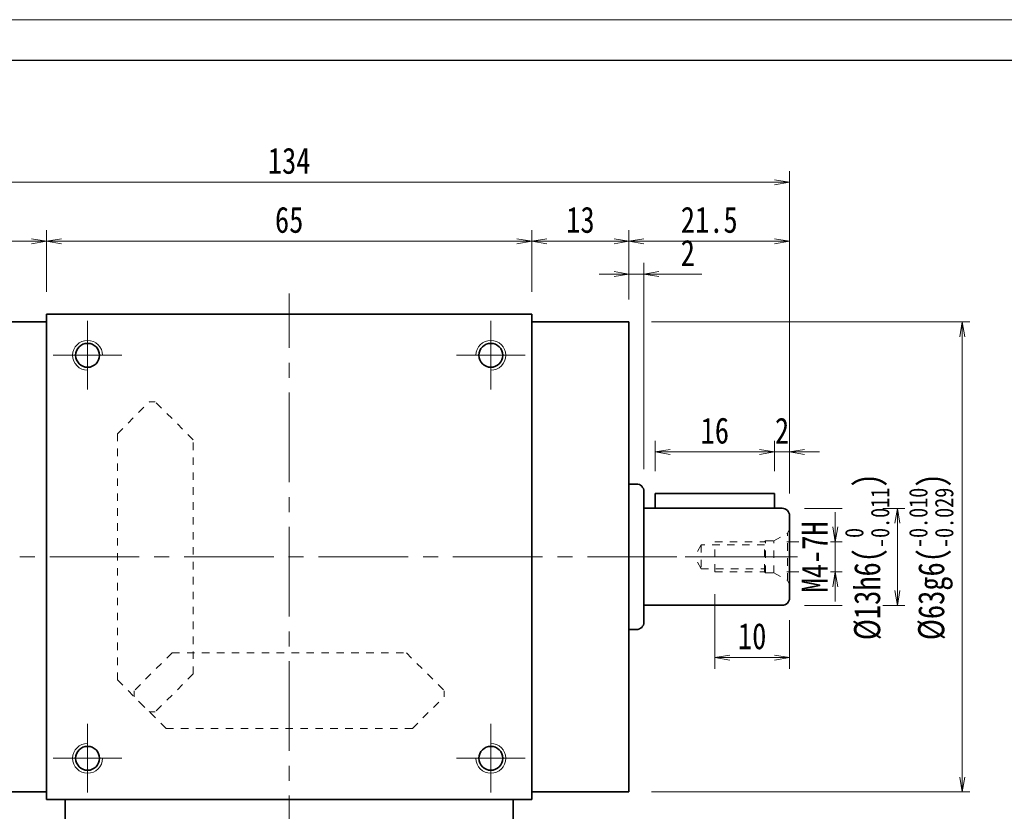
# Model space of a CAD drawing. Header units: millimetres. Extents: x -11 to 451, y 0 to 325.
# Tile 4 of 8: x 91 to 223, y 219 to 325. Entities that reach past the tile are written whole.
import ezdxf

# ---------------------------------------------------------------- set-up
doc = ezdxf.new("R2010")
doc.units = ezdxf.units.MM
doc.linetypes.add('点画线', pattern=[18, 12, -2, 2, -2])
doc.linetypes.add('虚线', pattern=[2, 1, -1])
for name, color, linetype, lineweight in [('中心线层', 1, '点画线', 18), ('图框_外框线', 7, 'Continuous', 18), ('尺寸线层', 3, 'Continuous', 18), ('粗实线层', 7, 'Continuous', 35), ('虚线层_1', 6, '虚线', 18)]:
    doc.layers.add(name, color=color, linetype=linetype, lineweight=lineweight)
doc.styles.add('宋体', font='SimSun.ttf', dxfattribs={"width": 0.8})
doc.dimstyles.new('A水平标注$0', dxfattribs={"dimtxt": 3.5, "dimasz": 2, "dimexe": 1.5, "dimexo": 3, "dimgap": 1.1, "dimtad": 1, "dimtoh": 1, "dimdec": 4, "dimdsep": 46, "dimtxsty": '宋体', "dimblk": 'OPEN', "dimcen": 3, "dimclrd": 3, "dimclre": 3, "dimclrt": 6, "dimadec": 0, "dimazin": 0, "dimtm": 1e-09, "dimtfac": 1, "dimtdec": 4, "dimtix": 1, "dimtmove": 0, "dimatfit": 3, "dimldrblk": 'OPEN', "dimfxl": 0, "dimlwd": 13, "dimlwe": 13, "dimarcsym": 0})
doc.dimstyles.new('D直径标注φ25', dxfattribs={"dimtxt": 3.5, "dimasz": 2, "dimexe": 1, "dimexo": 3, "dimtad": 1, "dimtoh": 1, "dimdec": 1, "dimdsep": 46, "dimtxsty": '宋体', "dimblk": 'OPEN', "dimcen": 3, "dimclrd": 3, "dimclre": 3, "dimclrt": 130, "dimadec": 0, "dimazin": 0, "dimtm": 1e-09, "dimtfac": 1, "dimtdec": 1, "dimtmove": 0, "dimatfit": 0, "dimldrblk": 'OPEN', "dimfxl": 0, "dimlwd": 13, "dimlwe": 13, "dimarcsym": 0})
doc.dimstyles.new('螺孔(M8-7H)', dxfattribs={"dimtxt": 3.5, "dimasz": 2, "dimexe": 1.25, "dimexo": 3, "dimtad": 1, "dimtoh": 1, "dimdec": 4, "dimdsep": 46, "dimtxsty": '宋体', "dimblk": 'OPEN', "dimcen": 3, "dimclrd": 3, "dimclre": 3, "dimclrt": 2, "dimadec": 0, "dimazin": 0, "dimtm": 1e-09, "dimtfac": 1, "dimtdec": 4, "dimtmove": 0, "dimatfit": 3, "dimldrblk": 'OPEN', "dimfxl": 0, "dimlwd": 9, "dimlwe": 9, "dimarcsym": 0})

# ---------------------------------------------------------------- blocks, each defined once
blk = doc.blocks.new('_Open')
at = {"color": 0, "linetype": 'ByBlock', "lineweight": -2}
for p, q in [((-1, 0.167), (0, 0)), ((-1, -0.167), (0, 0)), ((0, 0), (-1, 0))]:
    blk.add_line(p, q, dxfattribs=at)
blk = doc.blocks.new('*D13')
at = {"layer": 'Defpoints', "color": 0, "transparency": 16777216}
for p in [(194.14, 267.52), (192.14, 261.97), (194.14, 258.97)]:
    blk.add_point(p, dxfattribs=at)
at = {"layer": '尺寸线层', "color": 3, "lineweight": 13, "transparency": 16777216}
for p, q in [((192.14, 264.97), (192.14, 269.02)), ((194.14, 261.97), (194.14, 269.02)), ((190.14, 267.52), (188.14, 267.52)), ((192.14, 267.52), (194.14, 267.52)), ((196.14, 267.52), (198.14, 267.52))]:
    blk.add_line(p, q, dxfattribs=at)
at = {"layer": '尺寸线层', "color": 3, "lineweight": 13, "transparency": 16777216, "xscale": 2, "yscale": 2, "zscale": 2}
blk.add_blockref('_Open', (192.14, 267.52), dxfattribs=at)
at = {"layer": '尺寸线层', "color": 3, "lineweight": 13, "transparency": 16777216, "xscale": 2, "yscale": 2, "zscale": 2, "rotation": 180}
blk.add_blockref('_Open', (194.14, 267.52), dxfattribs=at)
at = {"layer": '尺寸线层', "color": 6, "transparency": 16777216, "insert": (193.14, 270.37), "char_height": 3.5, "attachment_point": 5, "style": '宋体', "bg_fill": 3, "box_fill_scale": 1.1, "bg_fill_color": 256, "bg_fill_true_color": 13158600, "bg_fill_transparency": 0}
blk.add_mtext('2', dxfattribs=at)
blk = doc.blocks.new('*D14')
at = {"layer": 'Defpoints', "color": 0, "transparency": 16777216}
for p in [(176.14, 267.52), (176.14, 261.97), (192.14, 261.97)]:
    blk.add_point(p, dxfattribs=at)
at = {"layer": '尺寸线层', "color": 3, "lineweight": 13, "transparency": 16777216}
for p, q in [((176.14, 264.97), (176.14, 269.02)), ((192.14, 264.97), (192.14, 269.02)), ((190.14, 267.52), (178.14, 267.52))]:
    blk.add_line(p, q, dxfattribs=at)
at = {"layer": '尺寸线层', "color": 3, "lineweight": 13, "transparency": 16777216, "xscale": 2, "yscale": 2, "zscale": 2, "rotation": 180}
blk.add_blockref('_Open', (176.14, 267.52), dxfattribs=at)
at = {"layer": '尺寸线层', "color": 3, "lineweight": 13, "transparency": 16777216, "xscale": 2, "yscale": 2, "zscale": 2}
blk.add_blockref('_Open', (192.14, 267.52), dxfattribs=at)
at = {"layer": '尺寸线层', "color": 6, "transparency": 16777216, "insert": (184.14, 270.37), "char_height": 3.5, "attachment_point": 5, "style": '宋体', "bg_fill": 3, "box_fill_scale": 1.1, "bg_fill_color": 256, "bg_fill_true_color": 13158600, "bg_fill_transparency": 0}
blk.add_mtext('16', dxfattribs=at)
blk = doc.blocks.new('2432g_1')
at = {"layer": '中心线层', "linetype": '点画线', "lineweight": 18}
blk.add_line((13.97, 0), (-1.08, 0), dxfattribs=at)
at = {"layer": '虚线层_1', "linetype": '虚线', "lineweight": 18}
for p, q in [((0, -3.7), (0, 3.7)), ((0, 3.7), (0.29, 3.19)), ((2.1, 2.15), (0.29, 3.19)), ((0.29, -3.19), (0.29, 3.19)), ((3.2, 2.15), (2.1, 2.15)), ((2.1, -2.15), (2.1, 2.15)), ((3.35, 2), (3.2, 2.15)), ((3.2, -2.15), (3.2, 2.15)), ((10, 2), (3.35, 2)), ((3.35, -2), (3.35, 2)), ((3.35, 1.6), (11.85, 1.6)), ((10, -2), (10, 2)), ((11.85, 1.6), (11.85, -1.6)), ((11.85, 1.6), (12.77, 0)), ((11.85, -1.6), (12.77, 0)), ((2.1, -2.15), (0.29, -3.19)), ((3.2, -2.15), (2.1, -2.15)), ((3.35, -2), (3.2, -2.15)), ((11.85, -1.6), (3.35, -1.6)), ((10, -2), (3.35, -2)), ((0, -3.7), (0.29, -3.19))]:
    blk.add_line(p, q, dxfattribs=at)
blk = doc.blocks.new('*D15')
at = {"layer": 'Defpoints', "color": 0, "transparency": 16777216}
for p in [(184.14, 251.47), (194.14, 247.97), (184.14, 239.97)]:
    blk.add_point(p, dxfattribs=at)
at = {"layer": '尺寸线层', "color": 3, "lineweight": 13, "transparency": 16777216}
for p, q in [((184.14, 248.47), (184.14, 238.47)), ((194.14, 244.97), (194.14, 238.47)), ((192.14, 239.97), (186.14, 239.97))]:
    blk.add_line(p, q, dxfattribs=at)
at = {"layer": '尺寸线层', "color": 3, "lineweight": 13, "transparency": 16777216, "xscale": 2, "yscale": 2, "zscale": 2, "rotation": 180}
blk.add_blockref('_Open', (184.14, 239.97), dxfattribs=at)
at = {"layer": '尺寸线层', "color": 3, "lineweight": 13, "transparency": 16777216, "xscale": 2, "yscale": 2, "zscale": 2}
blk.add_blockref('_Open', (194.14, 239.97), dxfattribs=at)
at = {"layer": '尺寸线层', "color": 6, "transparency": 16777216, "insert": (189.14, 242.82), "char_height": 3.5, "attachment_point": 5, "style": '宋体', "bg_fill": 3, "box_fill_scale": 1.1, "bg_fill_color": 256, "bg_fill_true_color": 13158600, "bg_fill_transparency": 0}
blk.add_mtext('10', dxfattribs=at)
blk = doc.blocks.new('*D16')
at = {"layer": 'Defpoints', "color": 0, "transparency": 16777216}
for p in [(190.79, 255.47), (190.79, 251.47), (200.27, 251.47)]:
    blk.add_point(p, dxfattribs=at)
at = {"layer": '尺寸线层', "color": 3, "lineweight": 9, "transparency": 16777216}
for p, q in [((200.27, 257.47), (200.27, 259.47)), ((193.79, 255.47), (201.52, 255.47)), ((200.27, 255.47), (200.27, 251.47)), ((193.79, 251.47), (201.52, 251.47)), ((200.27, 249.47), (200.27, 247.47))]:
    blk.add_line(p, q, dxfattribs=at)
at = {"layer": '尺寸线层', "color": 3, "lineweight": 9, "transparency": 16777216, "xscale": 2, "yscale": 2, "zscale": 2}
for p, rotation in [((200.27, 255.47), 270), ((200.27, 251.47), 90)]:
    blk.add_blockref('_Open', p, dxfattribs=dict(at, rotation=rotation))
at = {"layer": '尺寸线层', "color": 2, "transparency": 16777216, "insert": (197.52, 253.47), "char_height": 3.5, "attachment_point": 5, "rotation": 90, "style": '宋体', "bg_fill": 3, "box_fill_scale": 1.1, "bg_fill_color": 256, "bg_fill_true_color": 13158600, "bg_fill_transparency": 0}
blk.add_mtext('M4-7H', dxfattribs=at)
blk = doc.blocks.new('*D17')
at = {"layer": 'Defpoints', "color": 0, "transparency": 16777216}
for p in [(193.14, 259.97), (193.14, 246.97), (208.58, 246.97)]:
    blk.add_point(p, dxfattribs=at)
at = {"layer": '尺寸线层', "color": 3, "lineweight": 13, "transparency": 16777216}
for p, q in [((196.14, 259.97), (209.58, 259.97)), ((208.58, 257.97), (208.58, 248.97)), ((196.14, 246.97), (209.58, 246.97))]:
    blk.add_line(p, q, dxfattribs=at)
at = {"layer": '尺寸线层', "color": 3, "lineweight": 13, "transparency": 16777216, "xscale": 2, "yscale": 2, "zscale": 2}
for p, rotation in [((208.58, 259.97), 90), ((208.58, 246.97), 270)]:
    blk.add_blockref('_Open', p, dxfattribs=dict(at, rotation=rotation))
at = {"layer": '尺寸线层', "color": 130, "transparency": 16777216, "insert": (204.53, 253.47), "char_height": 3.5, "attachment_point": 5, "rotation": 90, "style": '宋体', "bg_fill": 3, "box_fill_scale": 1.1, "bg_fill_color": 256, "bg_fill_true_color": 13158600, "bg_fill_transparency": 0}
blk.add_mtext('{\\A1;\\A1;%%C13h6({\\H0.707107x;\\S 0^ -0.011;})}', dxfattribs=at)
blk = doc.blocks.new('*D18')
at = {"layer": 'Defpoints', "color": 0, "transparency": 16777216}
for p in [(172.64, 284.97), (217.28, 284.97), (172.64, 221.97)]:
    blk.add_point(p, dxfattribs=at)
at = {"layer": '尺寸线层', "color": 3, "lineweight": 13, "transparency": 16777216}
for p, q in [((175.64, 284.97), (218.28, 284.97)), ((217.28, 223.97), (217.28, 282.97)), ((175.64, 221.97), (218.28, 221.97))]:
    blk.add_line(p, q, dxfattribs=at)
at = {"layer": '尺寸线层', "color": 3, "lineweight": 13, "transparency": 16777216, "xscale": 2, "yscale": 2, "zscale": 2}
for p, rotation in [((217.28, 284.97), 90), ((217.28, 221.97), 270)]:
    blk.add_blockref('_Open', p, dxfattribs=dict(at, rotation=rotation))
at = {"layer": '尺寸线层', "color": 130, "transparency": 16777216, "insert": (213.11, 253.47), "char_height": 3.5, "attachment_point": 5, "rotation": 90, "style": '宋体', "bg_fill": 3, "box_fill_scale": 1.1, "bg_fill_color": 256, "bg_fill_true_color": 13158600, "bg_fill_transparency": 0}
blk.add_mtext('{\\A1;\\A1;%%C63g6({\\H0.707107x;\\S-0.010^ -0.029;})}', dxfattribs=at)
blk = doc.blocks.new('*D19')
at = {"layer": 'Defpoints', "color": 0, "transparency": 16777216}
for p in [(159.64, 295.76), (94.64, 285.97), (159.64, 285.97)]:
    blk.add_point(p, dxfattribs=at)
at = {"layer": '尺寸线层', "color": 3, "lineweight": 13, "transparency": 16777216}
for p, q in [((94.64, 288.97), (94.64, 297.26)), ((159.64, 288.97), (159.64, 297.26)), ((96.64, 295.76), (157.64, 295.76))]:
    blk.add_line(p, q, dxfattribs=at)
at = {"layer": '尺寸线层', "color": 3, "lineweight": 13, "transparency": 16777216, "xscale": 2, "yscale": 2, "zscale": 2, "rotation": 180}
blk.add_blockref('_Open', (94.64, 295.76), dxfattribs=at)
at = {"layer": '尺寸线层', "color": 3, "lineweight": 13, "transparency": 16777216, "xscale": 2, "yscale": 2, "zscale": 2}
blk.add_blockref('_Open', (159.64, 295.76), dxfattribs=at)
at = {"layer": '尺寸线层', "color": 6, "transparency": 16777216, "insert": (127.14, 298.61), "char_height": 3.5, "attachment_point": 5, "style": '宋体', "bg_fill": 3, "box_fill_scale": 1.1, "bg_fill_color": 256, "bg_fill_true_color": 13158600, "bg_fill_transparency": 0}
blk.add_mtext('65', dxfattribs=at)
blk = doc.blocks.new('*D20')
at = {"layer": 'Defpoints', "color": 0, "transparency": 16777216}
for p in [(81.64, 295.76), (81.64, 284.97), (94.64, 285.97)]:
    blk.add_point(p, dxfattribs=at)
at = {"layer": '尺寸线层', "color": 3, "lineweight": 13, "transparency": 16777216}
for p, q in [((81.64, 287.97), (81.64, 297.26)), ((94.64, 288.97), (94.64, 297.26)), ((92.64, 295.76), (83.64, 295.76))]:
    blk.add_line(p, q, dxfattribs=at)
at = {"layer": '尺寸线层', "color": 3, "lineweight": 13, "transparency": 16777216, "xscale": 2, "yscale": 2, "zscale": 2, "rotation": 180}
blk.add_blockref('_Open', (81.64, 295.76), dxfattribs=at)
at = {"layer": '尺寸线层', "color": 3, "lineweight": 13, "transparency": 16777216, "xscale": 2, "yscale": 2, "zscale": 2}
blk.add_blockref('_Open', (94.64, 295.76), dxfattribs=at)
at = {"layer": '尺寸线层', "color": 6, "transparency": 16777216, "insert": (88.14, 298.61), "char_height": 3.5, "attachment_point": 5, "style": '宋体', "bg_fill": 3, "box_fill_scale": 1.1, "bg_fill_color": 256, "bg_fill_true_color": 13158600, "bg_fill_transparency": 0}
blk.add_mtext('13', dxfattribs=at)
blk = doc.blocks.new('*D23')
at = {"layer": 'Defpoints', "color": 0, "transparency": 16777216}
for p in [(172.64, 295.76), (159.64, 285.97), (172.64, 284.97)]:
    blk.add_point(p, dxfattribs=at)
at = {"layer": '尺寸线层', "color": 3, "lineweight": 13, "transparency": 16777216}
for p, q in [((159.64, 288.97), (159.64, 297.26)), ((172.64, 287.97), (172.64, 297.26)), ((161.64, 295.76), (170.64, 295.76))]:
    blk.add_line(p, q, dxfattribs=at)
at = {"layer": '尺寸线层', "color": 3, "lineweight": 13, "transparency": 16777216, "xscale": 2, "yscale": 2, "zscale": 2, "rotation": 180}
blk.add_blockref('_Open', (159.64, 295.76), dxfattribs=at)
at = {"layer": '尺寸线层', "color": 3, "lineweight": 13, "transparency": 16777216, "xscale": 2, "yscale": 2, "zscale": 2}
blk.add_blockref('_Open', (172.64, 295.76), dxfattribs=at)
at = {"layer": '尺寸线层', "color": 6, "transparency": 16777216, "insert": (166.14, 298.61), "char_height": 3.5, "attachment_point": 5, "style": '宋体', "bg_fill": 3, "box_fill_scale": 1.1, "bg_fill_color": 256, "bg_fill_true_color": 13158600, "bg_fill_transparency": 0}
blk.add_mtext('13', dxfattribs=at)
blk = doc.blocks.new('*D24')
at = {"layer": 'Defpoints', "color": 0, "transparency": 16777216}
for p in [(174.64, 291.35), (172.64, 284.97), (174.64, 262.22)]:
    blk.add_point(p, dxfattribs=at)
at = {"layer": '尺寸线层', "color": 3, "lineweight": 13, "transparency": 16777216}
for p, q in [((172.64, 287.97), (172.64, 292.85)), ((174.64, 265.22), (174.64, 292.85)), ((170.64, 291.35), (168.64, 291.35)), ((172.64, 291.35), (174.64, 291.35)), ((176.64, 291.35), (182.39, 291.35))]:
    blk.add_line(p, q, dxfattribs=at)
at = {"layer": '尺寸线层', "color": 3, "lineweight": 13, "transparency": 16777216, "xscale": 2, "yscale": 2, "zscale": 2}
blk.add_blockref('_Open', (172.64, 291.35), dxfattribs=at)
at = {"layer": '尺寸线层', "color": 3, "lineweight": 13, "transparency": 16777216, "xscale": 2, "yscale": 2, "zscale": 2, "rotation": 180}
blk.add_blockref('_Open', (174.64, 291.35), dxfattribs=at)
at = {"layer": '尺寸线层', "color": 6, "transparency": 16777216, "insert": (180.52, 294.2), "char_height": 3.5, "attachment_point": 5, "style": '宋体', "bg_fill": 3, "box_fill_scale": 1.1, "bg_fill_color": 256, "bg_fill_true_color": 13158600, "bg_fill_transparency": 0}
blk.add_mtext('2', dxfattribs=at)
blk = doc.blocks.new('*D25')
at = {"layer": 'Defpoints', "color": 0, "transparency": 16777216}
for p in [(194.14, 295.76), (172.64, 284.97), (194.14, 258.97)]:
    blk.add_point(p, dxfattribs=at)
at = {"layer": '尺寸线层', "color": 3, "lineweight": 13, "transparency": 16777216}
for p, q in [((172.64, 287.97), (172.64, 297.26)), ((194.14, 261.97), (194.14, 297.26)), ((174.64, 295.76), (192.14, 295.76))]:
    blk.add_line(p, q, dxfattribs=at)
at = {"layer": '尺寸线层', "color": 3, "lineweight": 13, "transparency": 16777216, "xscale": 2, "yscale": 2, "zscale": 2, "rotation": 180}
blk.add_blockref('_Open', (172.64, 295.76), dxfattribs=at)
at = {"layer": '尺寸线层', "color": 3, "lineweight": 13, "transparency": 16777216, "xscale": 2, "yscale": 2, "zscale": 2}
blk.add_blockref('_Open', (194.14, 295.76), dxfattribs=at)
at = {"layer": '尺寸线层', "color": 6, "transparency": 16777216, "insert": (183.39, 298.61), "char_height": 3.5, "attachment_point": 5, "style": '宋体', "bg_fill": 3, "box_fill_scale": 1.1, "bg_fill_color": 256, "bg_fill_true_color": 13158600, "bg_fill_transparency": 0}
blk.add_mtext('21.5', dxfattribs=at)
blk = doc.blocks.new('*D26')
at = {"layer": 'Defpoints', "color": 0, "transparency": 16777216}
for p in [(60.14, 303.67), (60.14, 258.97), (194.14, 258.97)]:
    blk.add_point(p, dxfattribs=at)
at = {"layer": '尺寸线层', "color": 3, "lineweight": 13, "transparency": 16777216}
for p, q in [((60.14, 261.97), (60.14, 305.17)), ((194.14, 261.97), (194.14, 305.17)), ((192.14, 303.67), (62.14, 303.67))]:
    blk.add_line(p, q, dxfattribs=at)
at = {"layer": '尺寸线层', "color": 3, "lineweight": 13, "transparency": 16777216, "xscale": 2, "yscale": 2, "zscale": 2, "rotation": 180}
blk.add_blockref('_Open', (60.14, 303.67), dxfattribs=at)
at = {"layer": '尺寸线层', "color": 3, "lineweight": 13, "transparency": 16777216, "xscale": 2, "yscale": 2, "zscale": 2}
blk.add_blockref('_Open', (194.14, 303.67), dxfattribs=at)
at = {"layer": '尺寸线层', "color": 6, "transparency": 16777216, "insert": (127.14, 306.52), "char_height": 3.5, "attachment_point": 5, "style": '宋体', "bg_fill": 3, "box_fill_scale": 1.1, "bg_fill_color": 256, "bg_fill_true_color": 13158600, "bg_fill_transparency": 0}
blk.add_mtext('134', dxfattribs=at)

msp = doc.modelspace()

# ---------------------------------------------------------------- linework, layer by layer
at = {"layer": '中心线层'}
for p, q in [((127.1441, 209.47336), (127.1441, 288.74562)), ((100.1441, 275.87336), (100.1441, 285.07336)), ((154.1441, 285.07336), (154.1441, 275.87336)), ((95.5441, 280.47336), (104.7441, 280.47336)), ((149.5441, 280.47336), (158.7441, 280.47336)), ((59.0691, 253.47336), (195.2191, 253.47336)), ((100.1441, 221.87336), (100.1441, 231.07336)), ((154.1441, 231.07336), (154.1441, 221.87336)), ((104.7441, 226.47336), (95.5441, 226.47336)), ((158.7441, 226.47336), (149.5441, 226.47336))]:
    msp.add_line(p, q, dxfattribs=at)
at = {"layer": '粗实线层'}
for p, q in [((94.6441, 284.97336), (81.6441, 284.97336)), ((94.6441, 285.97336), (159.6441, 285.97336)), ((94.6441, 220.97336), (94.6441, 285.97336)), ((159.6441, 220.97336), (159.6441, 285.97336)), ((159.6441, 284.97336), (172.6441, 284.97336)), ((172.6441, 284.97336), (172.6441, 221.97336)), ((172.6441, 263.22336), (173.6441, 263.22336)), ((174.6441, 262.22336), (174.6441, 244.72336)), ((192.1441, 261.97336), (176.1441, 261.97336)), ((192.1441, 259.97336), (192.1441, 261.97336)), ((174.6441, 259.97336), (193.1441, 259.97336)), ((194.1441, 258.97336), (194.1441, 247.97336)), ((174.6441, 246.97336), (193.1441, 246.97336)), ((172.6441, 243.72336), (173.6441, 243.72336)), ((94.6441, 221.97336), (81.6441, 221.97336)), ((159.6441, 221.97336), (172.6441, 221.97336)), ((94.6441, 220.97336), (159.6441, 220.97336)), ((97.1441, 209.47336), (97.1441, 220.97336)), ((157.1441, 209.47336), (157.1441, 220.97336))]:
    msp.add_line(p, q, dxfattribs=at)
for centre in [(100.1441, 280.47336), (154.1441, 280.47336), (100.1441, 226.47336), (154.1441, 226.47336)]:
    msp.add_circle(centre, 1.6, dxfattribs=at)
at = {"layer": '粗实线层', "lineweight": 18}
for centre, start, end in [((100.1441, 280.47336), 0, 270), ((154.1441, 280.47336), 270, 180), ((100.1441, 226.47336), 90, 360), ((154.1441, 226.47336), 180, 90)]:
    msp.add_arc(centre, 2, start, end, dxfattribs=at)
at = {"layer": '粗实线层'}
for centre, start, end in [((173.6441, 262.22336), 0, 90), ((193.1441, 258.97336), 0, 90), ((193.1441, 247.97336), 270, 0), ((173.6441, 244.72336), 270, 0)]:
    msp.add_arc(centre, 1, start, end, dxfattribs=at)
at = {"layer": '虚线层_1', "linetype": '虚线', "lineweight": 18}
for p, q in [((104.1441, 269.97336), (108.4141, 274.24336)), ((108.4141, 274.24336), (109.20253, 274.24336)), ((114.2841, 269.16179), (109.20253, 274.24336)), ((104.1441, 236.97336), (104.1441, 269.97336)), ((114.2841, 237.78493), (114.2841, 269.16179)), ((111.45568, 240.61336), (106.3741, 235.53179)), ((111.45568, 240.61336), (142.83253, 240.61336)), ((142.83253, 240.61336), (147.9141, 235.53179)), ((114.2841, 237.78493), (109.20253, 232.70336)), ((104.1441, 236.97336), (108.4141, 232.70336)), ((106.3741, 234.74336), (106.3741, 235.53179)), ((110.6441, 230.47336), (106.3741, 234.74336)), ((143.6441, 230.47336), (147.9141, 234.74336)), ((147.9141, 234.74336), (147.9141, 235.53179)), ((108.4141, 232.70336), (109.20253, 232.70336)), ((110.6441, 230.47336), (143.6441, 230.47336))]:
    msp.add_line(p, q, dxfattribs=at)

# ---------------------------------------------------------------- block references
at = {"layer": '粗实线层', "xscale": -1}
msp.add_blockref('2432g_1', (194.1441, 253.47336), dxfattribs=at)

# ---------------------------------------------------------------- next in the draw order: dimensions: what is measured, and where the dimension line sits
at = {"layer": '尺寸线层'}
for base, p1, p2, picture, middle in [((159.6441, 295.7581), (94.6441, 285.97336), (159.6441, 285.97336), '*D19', (127.1441, 298.6081)), ((194.1441, 267.52179), (192.1441, 261.97336), (194.1441, 258.97336), '*D13', (193.1441, 270.37179)), ((184.1441, 239.97276), (194.1441, 247.97336), (184.1441, 251.47336), '*D15', (189.1441, 242.82276))]:
    dim = msp.add_linear_dim(base=base, p1=p1, p2=p2, dimstyle='A水平标注$0', override={"dimblk": 'Open', "dimtfill": 1, "dimtfillclr": 256}, dxfattribs=at)
    dim.commit()
    dim.dimension.update_dxf_attribs({"geometry": picture, "text_midpoint": middle})

# ---------------------------------------------------------------- next in the draw order: dimensions: what is measured, and where the dimension line sits
for base, p1, p2, picture, middle in [((81.6441, 295.7581), (94.6441, 285.97336), (81.6441, 284.97336), '*D20', (88.1441, 298.6081)), ((176.1441, 267.52179), (192.1441, 261.97336), (176.1441, 261.97336), '*D14', (184.1441, 270.37179))]:
    dim = msp.add_linear_dim(base=base, p1=p1, p2=p2, dimstyle='A水平标注$0', override={"dimblk": 'Open', "dimtfill": 1, "dimtfillclr": 256}, dxfattribs=at)
    dim.commit()
    dim.dimension.update_dxf_attribs({"geometry": picture, "text_midpoint": middle})
dim = msp.add_linear_dim(base=(200.26513, 251.47336), p1=(190.7941, 255.47336), p2=(190.7941, 251.47336), angle=270, dimstyle='螺孔(M8-7H)', override={"dimgap": 1, "dimpost": 'M<>-7H'}, dxfattribs=at)
dim.commit()
dim.dimension.update_dxf_attribs({"geometry": '*D16', "text_midpoint": (200.26513, 253.47336), "dimtype": 160})

# ---------------------------------------------------------------- next in the draw order: linework, layer by layer
at = {"layer": '粗实线层'}
msp.add_line((176.1441, 261.97336), (176.1441, 259.97336), dxfattribs=at)

# ---------------------------------------------------------------- next in the draw order: dimensions: what is measured, and where the dimension line sits
at = {"layer": '尺寸线层'}
dim = msp.add_linear_dim(base=(208.58102, 246.97336), p1=(193.1441, 259.97336), p2=(193.1441, 246.97336), angle=270, text='{\\A1;\\A1;%%C13h6({\\H0.707107x;\\S 0^ -0.011;})}', dimstyle='D直径标注φ25', override={"dimgap": 1, "dimpost": 'φ<>', "dimtp": 0, "dimtm": 0.011, "dimtdec": 3, "dimtzin": 8}, dxfattribs=at)
dim.commit()
dim.dimension.update_dxf_attribs({"geometry": '*D17', "text_midpoint": (208.58102, 253.47336), "dimtype": 160})

# ---------------------------------------------------------------- next in the draw order: dimensions: what is measured, and where the dimension line sits
dim = msp.add_linear_dim(base=(217.2768, 284.97336), p1=(172.6441, 221.97336), p2=(172.6441, 284.97336), angle=90, text='{\\A1;\\A1;%%C63g6({\\H0.707107x;\\S-0.010^ -0.029;})}', dimstyle='D直径标注φ25', override={"dimgap": 1, "dimpost": 'φ<>', "dimtp": -0.01, "dimtm": 0.029, "dimtdec": 3, "dimtzin": 8}, dxfattribs=at)
dim.commit()
dim.dimension.update_dxf_attribs({"geometry": '*D18', "text_midpoint": (213.11235, 253.47336)})

# ---------------------------------------------------------------- next in the draw order: dimensions: what is measured, and where the dimension line sits
dim = msp.add_linear_dim(base=(172.6441, 295.7581), p1=(159.6441, 285.97336), p2=(172.6441, 284.97336), angle=0, dimstyle='A水平标注$0', override={"dimblk": 'Open', "dimtfill": 1, "dimtfillclr": 256}, dxfattribs=at)
dim.commit()
dim.dimension.update_dxf_attribs({"geometry": '*D23', "text_midpoint": (166.1441, 298.6081)})

# ---------------------------------------------------------------- next in the draw order: dimensions: what is measured, and where the dimension line sits
dim = msp.add_linear_dim(base=(174.6441, 291.3465), p1=(172.6441, 284.97336), p2=(174.6441, 262.22336), dimstyle='A水平标注$0', override={"dimblk": 'Open', "dimtfill": 1, "dimtfillclr": 256}, dxfattribs=at)
dim.commit()
dim.dimension.update_dxf_attribs({"geometry": '*D24', "text_midpoint": (180.51841, 291.3465), "dimtype": 160})

# ---------------------------------------------------------------- next in the draw order: dimensions: what is measured, and where the dimension line sits
dim = msp.add_linear_dim(base=(194.1441, 295.7581), p1=(172.6441, 284.97336), p2=(194.1441, 258.97336), angle=0, dimstyle='A水平标注$0', override={"dimblk": 'Open', "dimtfill": 1, "dimtfillclr": 256}, dxfattribs=at)
dim.commit()
dim.dimension.update_dxf_attribs({"geometry": '*D25', "text_midpoint": (183.3941, 298.6081)})

# ---------------------------------------------------------------- next in the draw order: dimensions: what is measured, and where the dimension line sits
dim = msp.add_linear_dim(base=(60.1441, 303.67069), p1=(194.1441, 258.97336), p2=(60.1441, 258.97336), dimstyle='A水平标注$0', override={"dimblk": 'Open', "dimtfill": 1, "dimtfillclr": 256}, dxfattribs=at)
dim.commit()
dim.dimension.update_dxf_attribs({"geometry": '*D26', "text_midpoint": (127.1441, 306.52069)})

# ---------------------------------------------------------------- next in the draw order: linework, layer by layer
at = {"layer": '图框_外框线', "color": 3}
msp.add_lwpolyline([(-9.02034, 0), (451.2079, 0), (451.2079, 325.44711), (-9.02034, 325.44711)], close=True, dxfattribs=at)
at = {"layer": '图框_外框线', "color": 3, "lineweight": 25}
msp.add_lwpolyline([(18.3742, 5.47891), (445.72899, 5.47891), (445.72899, 319.9682), (18.3742, 319.9682)], close=True, dxfattribs=at)

doc.saveas('drawing.dxf')
